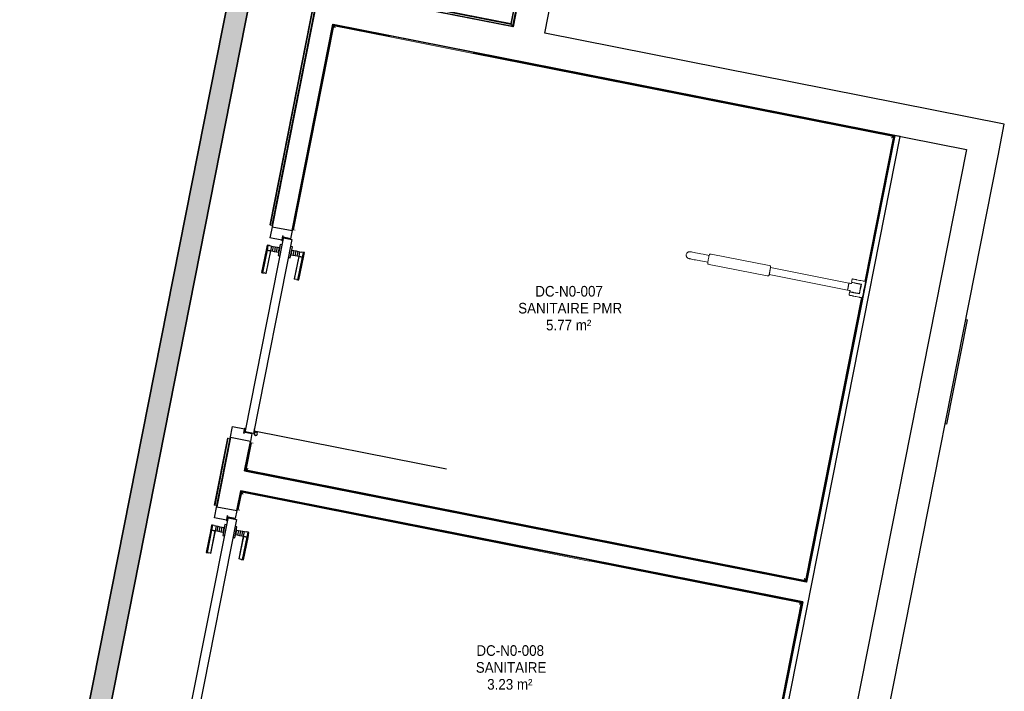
# Model space of a CAD drawing. Header units: millimetres. Extents: x -2845 to 74565, y -36590 to 13748.
# Tile 88 of 90: x 55693 to 60324, y -21208 to -18051. Entities that reach past the tile are written whole.
import ezdxf

# ---------------------------------------------------------------- set-up
doc = ezdxf.new("R2010")
doc.units = ezdxf.units.MM
for name, color, linetype, lineweight in [('A-DETL-GENF', 7, 'Continuous', 18), ('A-DOOR', 7, 'Continuous', 25), ('A-FLOR', 7, 'Continuous', 25), ('A-FLOR-HRAL', 7, 'Continuous', 18), ('A-WALL', 7, 'Continuous', 25), ('CHEMIN DE CABLE ELE', 7, 'Continuous', 18), ('ESPACE', 7, 'Continuous', 30), ('I-WALL', 7, 'Continuous', 25), ('MOBILIER', 7, 'Continuous', 18), ('Q-SPCQ', 7, 'Continuous', 18)]:
    doc.layers.add(name, color=color, linetype=linetype, lineweight=lineweight)
doc.styles.add('Arial_4', font='arial.ttf', dxfattribs={"width": 0.9, "height": 50})

# ---------------------------------------------------------------- blocks, each defined once
blk = doc.blocks.new('PRT_SIMPLE_HUI_58x68x48 - PRT_BOIS_1V_930x2040x40-V6-2021_015_1111_DCE_1_50_N0 FINI_CFO_PCN')
at = {"layer": 'A-DETL-GENF', "lineweight": 25}
h = blk.add_hatch(color=256, dxfattribs=at)
h.paths.add_polyline_path([(-483.8, 12.8), (-496.3, 14.5), (-500.5, 14.5), (-500.2, 13.2), (-495.7, 13.1), (-485.1, 11.7), (-483.8, 9.7), (-483.8, 11.9)])
h.paths.add_polyline_path([(-483.8, 9.7), (-485.1, 10.6), (-489.8, 9.3), (-505.2, 9.6), (-505.2, 10.2), (-502, 10.2), (-502, 11.5), (-508.5, 11.5), (-508.5, 8), (-488.5, 8), (-484.8, 9.3)])
h = blk.add_hatch(color=256, dxfattribs=at)
h.paths.add_polyline_path([(413.8, 9.7), (415.1, 11.7), (426.1, 13.2), (430.5, 13.2), (430.5, 14.5), (425.8, 14.5), (413.8, 12.8), (413.8, 10.4)])
h.paths.add_polyline_path([(438.5, 11.5), (432, 11.5), (432.2, 10.2), (435.2, 10.2), (435.2, 9.3), (418.2, 9.5), (415.1, 10.6), (413.8, 9.7), (419, 8), (438.5, 8), (438.5, 10.9)])
at = {"layer": 'A-DETL-GENF'}
for p, q in [((-508.5, 11.5), (-502, 11.5)), ((-508.5, 8), (-508.5, 11.5)), ((-488.5, 8), (-508.5, 8)), ((-505.2, 10.2), (-505.2, 9.3)), ((-502, 10.2), (-505.2, 10.2)), ((-505.2, 9.3), (-488.7, 9.3)), ((-502, 11.5), (-502, 10.2)), ((-500.5, 14.5), (-496, 14.5)), ((-500.5, 13.2), (-500.5, 14.5)), ((-496.1, 13.2), (-500.5, 13.2)), ((-485.1, 11.7), (-496.1, 13.2)), ((-496, 14.5), (-483.8, 12.8)), ((-488.7, 9.3), (-485.1, 10.6)), ((-483.8, 9.7), (-488.5, 8)), ((-485.1, 10.6), (-485.1, 11.7)), ((-483.8, 12.8), (-483.8, 9.7)), ((413.8, 12.8), (426, 14.5)), ((413.8, 9.7), (413.8, 12.8)), ((418.5, 8), (413.8, 9.7)), ((426.1, 13.2), (415.1, 11.7)), ((415.1, 11.7), (415.1, 10.6)), ((415.1, 10.6), (418.7, 9.3)), ((438.5, 8), (418.5, 8)), ((418.7, 9.3), (435.2, 9.3)), ((426, 14.5), (430.5, 14.5)), ((430.5, 13.2), (426.1, 13.2)), ((430.5, 14.5), (430.5, 13.2)), ((432, 11.5), (438.5, 11.5)), ((432, 10.2), (432, 11.5)), ((435.2, 10.2), (432, 10.2)), ((435.2, 9.3), (435.2, 10.2)), ((438.5, 11.5), (438.5, 8))]:
    blk.add_line(p, q, dxfattribs=at)
at = {"layer": 'A-DOOR'}
for p, q in [((417, 54.5), (417, 977.5)), ((-427.1, 124), (-450.6, 124)), ((-450.6, 124), (-450.6, 123.5)), ((-450.6, 123.5), (-450.6, 119.4)), ((-427.1, 123.5), (-450.6, 123.5)), ((-450.6, 119.4), (-450.6, 112.3)), ((-427.1, 119.4), (-450.6, 119.4)), ((-450.6, 103), (-450.6, 112.3)), ((-450.6, 94.6), (-450.6, 103)), ((-427.1, 103), (-450.6, 103)), ((-450.6, 84.2), (-450.6, 94.6)), ((-427.1, 94.6), (-450.6, 94.6)), ((-319.6, 124), (-427.1, 124)), ((-427.1, 124), (-427.1, 123.5)), ((-427.1, 123.5), (-427.1, 124)), ((-427.1, 123.5), (-427.1, 119.4)), ((-319.6, 123.5), (-427.1, 123.5)), ((-427.1, 119.4), (-427.1, 123.5)), ((-427.1, 119.4), (-427.1, 112.3)), ((-319.6, 119.4), (-427.1, 119.4)), ((-427.1, 112.3), (-427.1, 119.4)), ((-427.1, 103), (-427.1, 112.3)), ((-427.1, 112.3), (-427.1, 103)), ((-427.1, 101.8), (-427.1, 103)), ((-319.6, 103), (-427.1, 103)), ((-427.1, 103), (-427.1, 94.6)), ((-427.1, 101.8), (-319.6, 101.8)), ((-427.1, 94.6), (-427.1, 84.2)), ((-319.6, 123.5), (-319.6, 124)), ((-319.6, 119.4), (-319.6, 123.5)), ((-319.6, 112.3), (-319.6, 119.4)), ((-319.6, 112.3), (-319.6, 103)), ((-319.6, 103), (-319.6, 101.8)), ((-499.5, 54.5), (430.5, 54.5)), ((-499.5, 14.5), (-499.5, 54.5)), ((-465.6, 63.5), (-465.6, 54.5)), ((-413.4, 63.5), (-465.6, 63.5)), ((-450.6, 73.4), (-450.6, 84.2)), ((-427.1, 84.2), (-450.6, 84.2)), ((-450.6, 65), (-450.6, 73.4)), ((-450.6, 73.4), (-427.1, 73.4)), ((-450.6, 65), (-450.6, 64)), ((-450.6, 64), (-427.1, 64)), ((-427.1, 84.2), (-427.1, 73.4)), ((-427.1, 73.4), (-427.1, 65)), ((-427.1, 64), (-427.1, 65)), ((-413.4, 54.5), (-413.4, 63.5)), ((430.5, 54.5), (430.5, 14.5)), ((426, 14.5), (-496, 14.5)), ((-465.6, 14.5), (-465.6, 5.5)), ((-465.6, 5.5), (-413.4, 5.5)), ((-427.1, 5), (-450.6, 5)), ((-450.6, 5), (-450.6, 4)), ((-450.6, -4.4), (-450.6, 4)), ((-427.1, 4), (-427.1, 5)), ((-427.1, 4), (-427.1, -4.4)), ((-413.4, 5.5), (-413.4, 14.5)), ((-450.6, -15.2), (-450.6, -4.4)), ((-427.1, -4.4), (-450.6, -4.4)), ((-450.6, -25.6), (-450.6, -15.2)), ((-450.6, -15.2), (-427.1, -15.2)), ((-450.6, -34), (-450.6, -25.6)), ((-450.6, -25.6), (-427.1, -25.6)), ((-450.6, -43.3), (-450.6, -34)), ((-450.6, -34), (-427.1, -34)), ((-450.6, -43.3), (-450.6, -50.4)), ((-427.1, -4.4), (-427.1, -15.2)), ((-427.1, -15.2), (-427.1, -25.6)), ((-427.1, -25.6), (-427.1, -34)), ((-427.1, -34), (-427.1, -32.8)), ((-319.6, -32.8), (-427.1, -32.8)), ((-427.1, -43.3), (-427.1, -34)), ((-427.1, -34), (-319.6, -34)), ((-427.1, -34), (-427.1, -43.3)), ((-427.1, -43.3), (-427.1, -50.4)), ((-427.1, -50.4), (-427.1, -43.3)), ((-319.6, -32.8), (-319.6, -34)), ((-319.6, -34), (-319.6, -43.3)), ((-319.6, -50.4), (-319.6, -43.3)), ((-450.6, -50.4), (-450.6, -54.5)), ((-450.6, -50.4), (-427.1, -50.4)), ((-450.6, -54.5), (-450.6, -55)), ((-450.6, -54.5), (-427.1, -54.5)), ((-450.6, -55), (-427.1, -55)), ((-427.1, -50.4), (-427.1, -54.5)), ((-427.1, -50.4), (-319.6, -50.4)), ((-427.1, -54.5), (-427.1, -50.4)), ((-427.1, -54.5), (-427.1, -55)), ((-427.1, -54.5), (-319.6, -54.5)), ((-427.1, -55), (-427.1, -54.5)), ((-427.1, -55), (-319.6, -55)), ((-319.6, -54.5), (-319.6, -50.4)), ((-319.6, -55), (-319.6, -54.5))]:
    blk.add_line(p, q, dxfattribs=at)
for radius, start, end in [(9.12, 155.8208, 180), (9.12, 180, 204.1792), (7.5, 360, 180), (7.5, 120, 180), (7.5, 180, 360), (7.5, 195, 225), (9.12, 111.9887, 120), (9.12, 240, 246.7548), (7.5, 240, 300), (7.5, 0, 90), (9.12, 291.9887, 300), (7.5, 330, 0), (9.12, 335.8208, 0)]:
    blk.add_arc((429, 65.5), radius, start, end, dxfattribs=at)
at = {"layer": 'Q-SPCQ'}
for p, q in [((430.5, 54.5), (403.5, 54.5)), ((430.5, 40.5), (430.5, 54.5))]:
    blk.add_line(p, q, dxfattribs=at)
blk = doc.blocks.new('PRT_SIMPLE_HUI_58x68x48 - PRT_BOIS_1V_930x2040x40-V8-2021_015_1111_DCE_1_50_N0 FINI_CFO_PCN')
at = {"layer": 'A-DETL-GENF', "lineweight": 25}
h = blk.add_hatch(color=256, dxfattribs=at)
h.paths.add_polyline_path([(-483.8, 12.8), (-496.3, 14.5), (-500.5, 14.5), (-500.2, 13.2), (-495.7, 13.1), (-485.1, 11.7), (-483.8, 9.7), (-483.8, 11.9)])
h.paths.add_polyline_path([(-483.8, 9.7), (-485.1, 10.6), (-488.8, 9.3), (-505.2, 9.6), (-505.2, 10.2), (-502, 10.2), (-502, 11.5), (-508.5, 11.5), (-508.5, 8), (-488.5, 8), (-484.8, 9.3)])
h = blk.add_hatch(color=256, dxfattribs=at)
h.paths.add_polyline_path([(413.8, 9.7), (415.1, 11.7), (426.1, 13.2), (430.5, 13.2), (430.5, 14.5), (425.8, 14.5), (413.8, 12.8), (413.8, 10.4)])
h.paths.add_polyline_path([(438.5, 11.5), (432, 11.5), (432.2, 10.2), (435.2, 10.2), (435.2, 9.3), (418.2, 9.5), (415.1, 10.6), (413.8, 9.7), (419, 8), (438.5, 8), (438.5, 10.9)])
at = {"layer": 'A-DETL-GENF'}
for p, q in [((-508.5, 11.5), (-502, 11.5)), ((-508.5, 8), (-508.5, 11.5)), ((-488.5, 8), (-508.5, 8)), ((-505.2, 10.2), (-505.2, 9.3)), ((-502, 10.2), (-505.2, 10.2)), ((-505.2, 9.3), (-488.7, 9.3)), ((-502, 11.5), (-502, 10.2)), ((-500.5, 14.5), (-496, 14.5)), ((-500.5, 13.2), (-500.5, 14.5)), ((-496.1, 13.2), (-500.5, 13.2)), ((-485.1, 11.7), (-496.1, 13.2)), ((-496, 14.5), (-483.8, 12.8)), ((-488.7, 9.3), (-485.1, 10.6)), ((-483.8, 9.7), (-488.5, 8)), ((-485.1, 10.6), (-485.1, 11.7)), ((-483.8, 12.8), (-483.8, 9.7)), ((413.8, 12.8), (426, 14.5)), ((413.8, 9.7), (413.8, 12.8)), ((418.5, 8), (413.8, 9.7)), ((426.1, 13.2), (415.1, 11.7)), ((415.1, 11.7), (415.1, 10.6)), ((415.1, 10.6), (418.7, 9.3)), ((438.5, 8), (418.5, 8)), ((418.7, 9.3), (435.2, 9.3)), ((426, 14.5), (430.5, 14.5)), ((430.5, 13.2), (426.1, 13.2)), ((430.5, 14.5), (430.5, 13.2)), ((432, 11.5), (438.5, 11.5)), ((432, 10.2), (432, 11.5)), ((435.2, 10.2), (432, 10.2)), ((435.2, 9.3), (435.2, 10.2)), ((438.5, 11.5), (438.5, 8))]:
    blk.add_line(p, q, dxfattribs=at)
at = {"layer": 'A-DOOR'}
for p, q in [((417, 54.5), (417, 977.5)), ((-427.1, 124), (-450.6, 124)), ((-450.6, 124), (-450.6, 123.5)), ((-450.6, 123.5), (-450.6, 119.4)), ((-427.1, 123.5), (-450.6, 123.5)), ((-450.6, 119.4), (-450.6, 112.3)), ((-427.1, 119.4), (-450.6, 119.4)), ((-450.6, 103), (-450.6, 112.3)), ((-450.6, 94.6), (-450.6, 103)), ((-427.1, 103), (-450.6, 103)), ((-450.6, 84.2), (-450.6, 94.6)), ((-427.1, 94.6), (-450.6, 94.6)), ((-319.6, 124), (-427.1, 124)), ((-427.1, 124), (-427.1, 123.5)), ((-427.1, 123.5), (-427.1, 124)), ((-427.1, 123.5), (-427.1, 119.4)), ((-319.6, 123.5), (-427.1, 123.5)), ((-427.1, 119.4), (-427.1, 123.5)), ((-427.1, 119.4), (-427.1, 112.3)), ((-319.6, 119.4), (-427.1, 119.4)), ((-427.1, 112.3), (-427.1, 119.4)), ((-427.1, 103), (-427.1, 112.3)), ((-427.1, 112.3), (-427.1, 103)), ((-427.1, 101.8), (-427.1, 103)), ((-319.6, 103), (-427.1, 103)), ((-427.1, 103), (-427.1, 94.6)), ((-427.1, 101.8), (-319.6, 101.8)), ((-427.1, 94.6), (-427.1, 84.2)), ((-319.6, 123.5), (-319.6, 124)), ((-319.6, 119.4), (-319.6, 123.5)), ((-319.6, 112.3), (-319.6, 119.4)), ((-319.6, 112.3), (-319.6, 103)), ((-319.6, 103), (-319.6, 101.8)), ((-499.5, 54.5), (430.5, 54.5)), ((-499.5, 14.5), (-499.5, 54.5)), ((-465.6, 63.5), (-465.6, 54.5)), ((-413.4, 63.5), (-465.6, 63.5)), ((-450.6, 73.4), (-450.6, 84.2)), ((-427.1, 84.2), (-450.6, 84.2)), ((-450.6, 65), (-450.6, 73.4)), ((-450.6, 73.4), (-427.1, 73.4)), ((-450.6, 65), (-450.6, 64)), ((-450.6, 64), (-427.1, 64)), ((-427.1, 84.2), (-427.1, 73.4)), ((-427.1, 73.4), (-427.1, 65)), ((-427.1, 64), (-427.1, 65)), ((-413.4, 54.5), (-413.4, 63.5)), ((430.5, 54.5), (430.5, 14.5)), ((426, 14.5), (-496, 14.5)), ((-465.6, 14.5), (-465.6, 5.5)), ((-465.6, 5.5), (-413.4, 5.5)), ((-427.1, 5), (-450.6, 5)), ((-450.6, 5), (-450.6, 4)), ((-450.6, -4.4), (-450.6, 4)), ((-427.1, 4), (-427.1, 5)), ((-427.1, 4), (-427.1, -4.4)), ((-413.4, 5.5), (-413.4, 14.5)), ((-450.6, -15.2), (-450.6, -4.4)), ((-427.1, -4.4), (-450.6, -4.4)), ((-450.6, -25.6), (-450.6, -15.2)), ((-450.6, -15.2), (-427.1, -15.2)), ((-450.6, -34), (-450.6, -25.6)), ((-450.6, -25.6), (-427.1, -25.6)), ((-450.6, -43.3), (-450.6, -34)), ((-450.6, -34), (-427.1, -34)), ((-450.6, -43.3), (-450.6, -50.4)), ((-427.1, -4.4), (-427.1, -15.2)), ((-427.1, -15.2), (-427.1, -25.6)), ((-427.1, -25.6), (-427.1, -34)), ((-427.1, -34), (-427.1, -32.8)), ((-319.6, -32.8), (-427.1, -32.8)), ((-427.1, -43.3), (-427.1, -34)), ((-427.1, -34), (-319.6, -34)), ((-427.1, -34), (-427.1, -43.3)), ((-427.1, -43.3), (-427.1, -50.4)), ((-427.1, -50.4), (-427.1, -43.3)), ((-319.6, -32.8), (-319.6, -34)), ((-319.6, -34), (-319.6, -43.3)), ((-319.6, -50.4), (-319.6, -43.3)), ((-450.6, -50.4), (-450.6, -54.5)), ((-450.6, -50.4), (-427.1, -50.4)), ((-450.6, -54.5), (-450.6, -55)), ((-450.6, -54.5), (-427.1, -54.5)), ((-450.6, -55), (-427.1, -55)), ((-427.1, -50.4), (-427.1, -54.5)), ((-427.1, -50.4), (-319.6, -50.4)), ((-427.1, -54.5), (-427.1, -50.4)), ((-427.1, -54.5), (-427.1, -55)), ((-427.1, -54.5), (-319.6, -54.5)), ((-427.1, -55), (-427.1, -54.5)), ((-427.1, -55), (-319.6, -55)), ((-319.6, -54.5), (-319.6, -50.4)), ((-319.6, -55), (-319.6, -54.5))]:
    blk.add_line(p, q, dxfattribs=at)
for radius, start, end in [(9.12, 155.8208, 180), (9.12, 180, 204.1792), (7.5, 360, 180), (7.5, 120.8388, 180), (7.5, 180, 360), (7.5, 195, 225), (9.12, 111.9887, 120), (9.12, 240, 248.0113), (7.5, 240, 300), (7.5, 0, 90), (9.12, 291.9887, 300), (7.5, 330, 0), (9.12, 335.8208, 0)]:
    blk.add_arc((429, 65.5), radius, start, end, dxfattribs=at)
at = {"layer": 'Q-SPCQ'}
for p, q in [((430.5, 54.5), (403.5, 54.5)), ((430.5, 40.5), (430.5, 54.5))]:
    blk.add_line(p, q, dxfattribs=at)
blk = doc.blocks.new('53_TRAPPE DE VISITE - 400x400-444114-2021_015_1111_DCE_1_50_N0 FINI_CFO_PCN')
at = {"layer": 'A-DOOR'}
for p, q in [((6283.5, -22990.7), (6380.4, -22500.2)), ((6372.6, -22498.7), (6380.4, -22500.2)), ((6283.5, -22990.7), (6275.6, -22989.2))]:
    blk.add_line(p, q, dxfattribs=at)
blk = doc.blocks.new('Garde-corps - Garde-corps-512326-2021_015_1111_DCE_1_50_N0 FINI_CFO_PCN')
at = {"layer": 'A-FLOR-HRAL'}
for p, q in [((4175.7, -16709.7), (4175.4, -16711.3)), ((4175.4, -16711.3), (4350.6, -16746)), ((4175.7, -16709.7), (4176, -16708)), ((4175.7, -16709.7), (4349.3, -16744)), ((4176, -16708), (4177.4, -16701)), ((4176, -16708), (4347.9, -16742)), ((4178, -16698), (4177.4, -16701)), ((4177.4, -16701), (4342.2, -16733.6)), ((4342.2, -16733.6), (4351.7, -16684)), ((4347.9, -16742), (4357.3, -16692.3)), ((4349.3, -16744), (4358.7, -16694.4)), ((4350.6, -16746), (4360, -16696.3)), ((4351.7, -16684), (4455.2, -16704)), ((4351.7, -16684), (4361.5, -16685.9)), ((4360, -16696.3), (5075.3, -16834.5)), ((4347.9, -16742), (4342.2, -16733.6)), ((5075.3, -16834.5), (4833.2, -18069.1)), ((5077.3, -16833.2), (4834.6, -18071.1)), ((5079.3, -16831.8), (4835.9, -18073.1)), ((5087.7, -16826.2), (4841.5, -18081.5)), ((5014.9, -16812.1), (5087.7, -16826.2)), ((5077.8, -16824.3), (5087.7, -16826.2)), ((3922.5, -17889), (3699.7, -19015.7)), ((3923.8, -17890.9), (3701.3, -19016)), ((3925.2, -17893), (3703, -19016.3)), ((4833.2, -18069.1), (3922.5, -17889)), ((4834.6, -18071.1), (3923.8, -17890.9)), ((4835.9, -18073.1), (3925.2, -17893)), ((3925.2, -17893), (3927.6, -17896.6)), ((4841.5, -18081.5), (3975.9, -17910.3)), ((3921.9, -17946.5), (3710, -19017.7)), ((4835.9, -18073.1), (4841.5, -18081.5)), ((3699.7, -19015.7), (3701.3, -19016)), ((3703, -19016.3), (3701.3, -19016)), ((3710, -19017.7), (3703, -19016.3)), ((3710, -19017.7), (3712.9, -19018.3))]:
    blk.add_line(p, q, dxfattribs=at)
at = {"layer": 'A-FLOR-HRAL', "flags": 128}
for points in [[(4357.3, -16692.3), (4354.5, -16688.2), (4351.7, -16684)], [(5075.3, -16834.5), (5075.3, -16834.5), (5075.4, -16834.4), (5075.6, -16834.3), (5075.8, -16834.2), (5076.1, -16834), (5076.3, -16833.9), (5076.6, -16833.7), (5076.8, -16833.5), (5077, -16833.4), (5077.3, -16833.2)], [(5079.3, -16831.8), (5083.5, -16829), (5087.7, -16826.2)], [(5087.7, -16826.2), (5087.8, -16826.1), (5088.1, -16825.9), (5088.6, -16825.6), (5089.2, -16825.2), (5089.8, -16824.7), (5090.5, -16824.3), (5091.2, -16823.9)]]:
    blk.add_lwpolyline(points, dxfattribs=at)
at = {"layer": 'A-FLOR-HRAL'}
for radius, start, end in [(137273, 78.911, 79.217912), (137271.2, 78.911727, 79.217185)]:
    blk.add_arc((-21322.9, -151541.9), radius, start, end, dxfattribs=at)
for points, knots in [([(4351.7, -16684), (4351.7, -16684), (4351.7, -16684), (4351.6, -16683.9), (4351.6, -16683.9), (4351.5, -16683.8), (4351.5, -16683.7), (4351.4, -16683.6), (4351.4, -16683.5), (4351.3, -16683.4), (4351.2, -16683.3), (4351.1, -16683.2), (4351, -16683), (4350.9, -16682.9), (4350.8, -16682.8), (4350.7, -16682.6), (4350.6, -16682.5), (4350.5, -16682.3), (4350.4, -16682.1), (4350.1, -16681.7), (4349.7, -16681.2), (4349.4, -16680.7), (4349.3, -16680.5)], [0, 0, 0, 0, 0.071429, 0.107143, 0.142857, 0.178571, 0.214286, 0.25, 0.285714, 0.321429, 0.357143, 0.392857, 0.428571, 0.464286, 0.5, 0.535714, 0.571429, 0.607143, 0.642857, 0.714286, 0.857143, 1, 1, 1, 1]), ([(4360, -16696.3), (4360, -16696.3), (4360, -16696.3), (4360, -16696.2), (4359.9, -16696.1), (4359.8, -16695.9), (4359.7, -16695.8), (4359.5, -16695.6), (4359.4, -16695.3), (4359.2, -16695.1), (4359.1, -16694.9), (4358.9, -16694.6), (4358.8, -16694.5), (4358.7, -16694.4)], [0.075, 0.075, 0.075, 0.075, 0.15, 0.2125, 0.275, 0.35, 0.425, 0.5, 0.6, 0.7, 0.775, 0.85, 1, 1, 1, 1]), ([(4342.2, -16733.6), (4342.2, -16733.6), (4342.2, -16733.5), (4342.1, -16733.3), (4341.9, -16733.1), (4341.8, -16732.9), (4341.6, -16732.7), (4341.5, -16732.5), (4341.3, -16732.2), (4341.1, -16731.9), (4340.9, -16731.6), (4340.7, -16731.3), (4340.4, -16730.8), (4340.1, -16730.4), (4339.9, -16730.1)], [0, 0, 0, 0, 0.166667, 0.25, 0.333333, 0.416667, 0.458333, 0.5, 0.583333, 0.666667, 0.708333, 0.75, 0.833333, 1, 1, 1, 1]), ([(4350.6, -16746), (4350.6, -16745.9), (4350.6, -16745.9), (4350.5, -16745.8), (4350.3, -16745.6), (4350.2, -16745.4), (4350.1, -16745.2), (4350, -16745.1), (4349.9, -16744.9), (4349.8, -16744.8), (4349.7, -16744.6), (4349.6, -16744.5), (4349.5, -16744.4), (4349.4, -16744.2), (4349.3, -16744.1), (4349.3, -16744)], [0.1, 0.1, 0.1, 0.1, 0.2, 0.3, 0.4, 0.475, 0.55, 0.6, 0.65, 0.7, 0.75, 0.8, 0.85, 0.9, 1, 1, 1, 1]), ([(3922.5, -17889), (3922.5, -17889), (3922.6, -17889), (3922.7, -17889.2), (3922.8, -17889.3), (3922.9, -17889.5), (3923, -17889.7), (3923.1, -17889.9), (3923.2, -17890), (3923.3, -17890.2), (3923.4, -17890.3), (3923.5, -17890.4), (3923.6, -17890.6), (3923.7, -17890.7), (3923.8, -17890.9), (3923.8, -17890.9)], [0.1, 0.1, 0.1, 0.1, 0.2, 0.3, 0.4, 0.475, 0.55, 0.6, 0.65, 0.7, 0.75, 0.8, 0.85, 0.9, 1, 1, 1, 1]), ([(4833.3, -18069.1), (4833.3, -18069.1), (4833.3, -18069.2), (4833.4, -18069.3), (4833.5, -18069.5), (4833.6, -18069.7), (4833.7, -18069.9), (4833.8, -18070), (4833.9, -18070.2), (4834, -18070.3), (4834.1, -18070.5), (4834.2, -18070.6), (4834.3, -18070.7), (4834.4, -18070.9), (4834.5, -18071), (4834.6, -18071.1)], [0.1, 0.1, 0.1, 0.1, 0.2, 0.3, 0.4, 0.475, 0.55, 0.6, 0.65, 0.7, 0.75, 0.8, 0.85, 0.9, 1, 1, 1, 1]), ([(4841.5, -18081.5), (4841.5, -18081.5), (4841.6, -18081.6), (4841.7, -18081.8), (4841.9, -18082), (4842, -18082.2), (4842.1, -18082.4), (4842.3, -18082.6), (4842.5, -18082.9), (4842.7, -18083.2), (4842.9, -18083.5), (4843.1, -18083.8), (4843.4, -18084.3), (4843.7, -18084.7), (4843.9, -18085)], [0, 0, 0, 0, 0.166667, 0.25, 0.333333, 0.416667, 0.458333, 0.5, 0.583333, 0.666667, 0.708333, 0.75, 0.833333, 1, 1, 1, 1])]:
    blk.add_open_spline(points, degree=3, knots=knots, dxfattribs=at)
blk = doc.blocks.new('Garde-corps - Garde-corps-512700-2021_015_1111_DCE_1_50_N0 FINI_CFO_PCN')
at = {"layer": 'A-FLOR-HRAL'}
for p, q in [((3501.4, -20017.6), (3439, -20333.1)), ((3503.1, -20017.9), (3440.7, -20333.4)), ((3504.8, -20018.3), (3442.4, -20333.7)), ((3511.8, -20019.7), (3449.4, -20335.1)), ((3503.1, -20017.9), (3501.4, -20017.6)), ((3503.1, -20017.9), (3504.8, -20018.3)), ((3504.8, -20018.3), (3511.8, -20019.7)), ((3514.7, -20020.2), (3511.8, -20019.7)), ((3439, -20333.1), (3440.7, -20333.4)), ((3442.4, -20333.7), (3440.7, -20333.4)), ((3449.4, -20335.1), (3442.4, -20333.7)), ((3449.4, -20335.1), (3452.3, -20335.7))]:
    blk.add_line(p, q, dxfattribs=at)
blk = doc.blocks.new('Garde-corps - Garde-corps-522138-2021_015_1111_DCE_1_50_N0 FINI_CFO_PCN')
at = {"layer": 'A-FLOR-HRAL'}
for p, q in [((3998.8, -18075.3), (3808.3, -19038.6)), ((4001.6, -18079.5), (3811.7, -19039.2)), ((4265, -18128), (3998.8, -18075.3)), ((4264.3, -18131.4), (4001.6, -18079.5)), ((6633, -18600), (4656.7, -18209.1)), ((6637.1, -18597.3), (4657.4, -18205.6)), ((6498.2, -19281.1), (6633, -18600)), ((6501.7, -19281.8), (6637.1, -18597.3)), ((3808.3, -19038.6), (3811.7, -19039.2)), ((3819.8, -19040.8), (3811.7, -19039.2)), ((6220, -20687.4), (6483.1, -19357.6)), ((6222.8, -20691.5), (6486.5, -19358.3)), ((3610.4, -20039.2), (3584.4, -20170.1)), ((3613.8, -20039.8), (3588.6, -20167.4)), ((3613.8, -20039.8), (3610.4, -20039.2)), ((3613.7, -20039.8), (3621.9, -20041.4)), ((3584.4, -20170.1), (6222.8, -20691.5)), ((3588.6, -20167.4), (6220, -20687.4))]:
    blk.add_line(p, q, dxfattribs=at)
for points in [[(4001.6, -18079.5), (4001.6, -18079.5), (4001.5, -18079.3), (4000.9, -18078.4), (4000, -18077.1), (3999.3, -18076), (3998.8, -18075.3)], [(6633, -18600), (6633, -18600), (6633.2, -18599.9), (6634, -18599.3), (6635.3, -18598.5), (6636.4, -18597.7), (6637.1, -18597.3)], [(3588.6, -20167.4), (3588.5, -20167.4), (3588.4, -20167.5), (3587.5, -20168.1), (3586.2, -20168.9), (3585.1, -20169.7), (3584.4, -20170.1)], [(6220, -20687.4), (6220, -20687.4), (6220.2, -20687.6), (6220.7, -20688.4), (6221.6, -20689.8), (6222.4, -20690.9), (6222.8, -20691.5)]]:
    blk.add_open_spline(points, degree=3, dxfattribs=at)
for points in [[(4008.1, -18089.2), (4007.7, -18088.6), (4007.1, -18087.6), (4005.7, -18085.6), (4004.5, -18083.8), (4003.4, -18082.2), (4002.5, -18080.8), (4001.9, -18079.9), (4001.6, -18079.4)], [(6623.3, -18606.5), (6623.8, -18606.2), (6624.8, -18605.5), (6626.8, -18604.2), (6628.6, -18602.9), (6630.2, -18601.8), (6631.6, -18600.9), (6632.5, -18600.3), (6633, -18600)], [(3598.2, -20160.9), (3597.7, -20161.2), (3596.7, -20161.9), (3594.7, -20163.2), (3592.9, -20164.5), (3591.3, -20165.6), (3589.9, -20166.5), (3589, -20167.1), (3588.5, -20167.4)], [(6213.5, -20677.7), (6213.9, -20678.3), (6214.6, -20679.3), (6215.9, -20681.2), (6217.1, -20683.1), (6218.2, -20684.7), (6219.1, -20686.1), (6219.7, -20687), (6220.1, -20687.5)]]:
    blk.add_open_spline(points, degree=3, knots=[0.3333333, 0.3333333, 0.3333333, 0.3333333, 0.375, 0.4166667, 0.5, 0.5416667, 0.5833333, 0.6509756, 0.6509756, 0.6509756, 0.6509756], dxfattribs=at)
blk = doc.blocks.new('Garde-corps - Garde-corps-522878-2021_015_1111_DCE_1_50_N0 FINI_CFO_PCN')
at = {"layer": 'A-FLOR-HRAL'}
for p, q in [((3547.9, -20354.6), (3565, -20268.2)), ((3551.4, -20355.3), (3567.8, -20272.4)), ((3565, -20268.2), (4810.4, -20514.3)), ((3567.8, -20272.4), (4810, -20517.8)), ((3547.9, -20354.6), (3551.4, -20355.3)), ((3559.5, -20356.9), (3551.3, -20355.3)), ((5202.4, -20595.4), (6199.3, -20792.4)), ((5203.1, -20592), (6203.4, -20789.6)), ((6203.4, -20789.7), (5971.4, -21962.3)), ((6199.3, -20792.4), (5968.7, -21958.1)), ((3333.1, -21440.9), (3350, -21355.2)), ((3337.2, -21438.1), (3353.4, -21355.9)), ((3353.4, -21355.9), (3350, -21355.2)), ((3353.4, -21355.9), (3361.5, -21357.5)), ((5968.7, -21958.1), (3337.2, -21438.1)), ((5971.4, -21962.3), (3333.1, -21440.9))]:
    blk.add_line(p, q, dxfattribs=at)
for points in [[(3567.8, -20272.4), (3567.8, -20272.4), (3567.7, -20272.2), (3567.1, -20271.3), (3566.2, -20270), (3565.5, -20268.9), (3565, -20268.2)], [(6199.3, -20792.4), (6199.3, -20792.4), (6199.5, -20792.3), (6200.3, -20791.7), (6201.6, -20790.8), (6202.7, -20790.1), (6203.4, -20789.6)], [(3337.2, -21438.1), (3337.2, -21438.1), (3337, -21438.2), (3336.2, -21438.8), (3334.8, -21439.7), (3333.7, -21440.4), (3333.1, -21440.9)], [(5968.7, -21958.1), (5968.7, -21958.1), (5968.8, -21958.3), (5969.3, -21959.2), (5970.2, -21960.5), (5971, -21961.6), (5971.4, -21962.3)]]:
    blk.add_open_spline(points, degree=3, dxfattribs=at)
for points in [[(3574.3, -20282.1), (3573.9, -20281.5), (3573.2, -20280.5), (3571.9, -20278.5), (3570.7, -20276.7), (3569.6, -20275.1), (3568.7, -20273.7), (3568.1, -20272.8), (3567.7, -20272.3)], [(6189.6, -20798.9), (6190.1, -20798.5), (6191.1, -20797.8), (6193.1, -20796.5), (6194.9, -20795.3), (6196.5, -20794.2), (6197.9, -20793.3), (6198.8, -20792.7), (6199.3, -20792.3)], [(3346.9, -21431.6), (3346.3, -21432), (3345.3, -21432.6), (3343.4, -21434), (3341.5, -21435.2), (3339.9, -21436.3), (3338.5, -21437.2), (3337.6, -21437.8), (3337.1, -21438.1)], [(5962.2, -21948.4), (5962.5, -21949), (5963.2, -21950), (5964.5, -21952), (5965.7, -21953.8), (5966.8, -21955.4), (5967.8, -21956.8), (5968.4, -21957.7), (5968.7, -21958.2)]]:
    blk.add_open_spline(points, degree=3, knots=[0.3333333, 0.3333333, 0.3333333, 0.3333333, 0.375, 0.4166667, 0.5, 0.5416667, 0.5833333, 0.6509756, 0.6509756, 0.6509756, 0.6509756], dxfattribs=at)
blk = doc.blocks.new('72_MIROIR_GEN - 400x800-573947-2021_015_1111_DCE_1_50_N0 FINI_CFO_PCN')
at = {"layer": 'Q-SPCQ', "color": 251, "true_color": 0x646464}
for p, q in [((200, 0), (-200, 0)), ((-200, 0), (-200, -4)), ((200, -4), (200, 0)), ((-200, -4), (200, -4))]:
    blk.add_line(p, q, dxfattribs=at)
blk = doc.blocks.new('Sanitary_Accessories_HEWI_HEWI-Hinged-support-rail-rotatable-801-5_0001 - Default - please load Revit Family Type Catalog-584250-2021_015_1111_DCE_1_50_N0 FINI_CFO_PCN')
at = {"layer": 'A-DETL-GENF'}
for p, q in [((5658.9, -19154.8), (5658.6, -19158)), ((5658.6, -19158), (5658.9, -19161.2)), ((5659.8, -19151.7), (5658.9, -19154.8)), ((5658.9, -19161.2), (5659.3, -19162.8)), ((5659.3, -19162.8), (5659.8, -19164.3)), ((5661.3, -19148.9), (5659.8, -19151.7)), ((5659.8, -19164.3), (5660.5, -19165.8)), ((5660.5, -19165.8), (5661.4, -19167.2)), ((5662.3, -19147.5), (5661.3, -19148.9)), ((5661.4, -19167.2), (5662.3, -19168.5)), ((5663.4, -19146.3), (5662.3, -19147.5)), ((5662.3, -19168.5), (5663.4, -19169.7)), ((5664.6, -19145.3), (5663.4, -19146.3)), ((5663.4, -19169.7), (5664.6, -19170.8)), ((5665.9, -19144.3), (5664.6, -19145.3)), ((5664.6, -19170.8), (5665.9, -19171.7)), ((5667.3, -19143.5), (5665.9, -19144.3)), ((5668.7, -19142.8), (5667.3, -19143.5)), ((5670.3, -19142.2), (5668.7, -19142.8)), ((5671.8, -19141.8), (5670.3, -19142.2)), ((5675.1, -19141.5), (5671.8, -19141.8)), ((5678.6, -19141.9), (5675.1, -19141.5)), ((5679.6, -19142.1), (5678.6, -19141.9)), ((5681.2, -19142.4), (5679.6, -19142.1)), ((5683.4, -19142.8), (5681.2, -19142.4)), ((5687.9, -19143.7), (5683.4, -19142.8)), ((5695.7, -19145.3), (5687.9, -19143.7)), ((5702.8, -19146.7), (5695.7, -19145.3)), ((5711, -19148.3), (5702.8, -19146.7)), ((5727.6, -19151.6), (5711, -19148.3)), ((5738.9, -19153.8), (5727.6, -19151.6)), ((5745.5, -19155.1), (5738.9, -19153.8)), ((5766.1, -19159.2), (5745.5, -19155.1)), ((5764.1, -19169.3), (5763.5, -19172.3)), ((5763.5, -19172.3), (5764.1, -19169.3)), ((5764.7, -19166.2), (5764.1, -19169.3)), ((5764.1, -19169.3), (5764.7, -19166.2)), ((5765.2, -19163.6), (5764.7, -19166.2)), ((5764.7, -19166.2), (5765.2, -19163.6)), ((5765.6, -19161.5), (5765.2, -19163.6)), ((5765.2, -19163.6), (5765.6, -19161.5)), ((5765.6, -19161.5), (5766.1, -19159.2)), ((5765.9, -19159.9), (5765.6, -19161.5)), ((5766.2, -19158.7), (5765.9, -19159.9)), ((5767.3, -19155.9), (5766.2, -19158.7)), ((5768.3, -19154.7), (5767.3, -19155.9)), ((5769.6, -19153.6), (5768.3, -19154.7)), ((5771, -19152.9), (5769.6, -19153.6)), ((5772.6, -19152.4), (5771, -19152.9)), ((5775.6, -19152.4), (5772.6, -19152.4)), ((6049.3, -19206.6), (5775.6, -19152.4)), ((5665.9, -19171.7), (5668.8, -19173.3)), ((5668.8, -19173.3), (5671.9, -19174.2)), ((5671.9, -19174.2), (5674, -19174.6)), ((5674, -19174.6), (5677, -19175.2)), ((5677, -19175.2), (5679.8, -19175.8)), ((5679.8, -19175.8), (5683.2, -19176.4)), ((5683.2, -19176.4), (5689.3, -19177.6)), ((5689.3, -19177.6), (5696.4, -19179)), ((5696.4, -19179), (5701.7, -19180.1)), ((5701.7, -19180.1), (5710.4, -19181.8)), ((5710.4, -19181.8), (5719.6, -19183.6)), ((5719.6, -19183.6), (5726, -19184.9)), ((5726, -19184.9), (5735.8, -19186.8)), ((5735.8, -19186.8), (5759.8, -19190.9)), ((5759.6, -19191.8), (5759.5, -19195.1)), ((5759.5, -19195.1), (5760, -19196.6)), ((5759.8, -19190.9), (5759.6, -19191.8)), ((5760.1, -19189.3), (5759.8, -19190.9)), ((5759.8, -19190.9), (5760.1, -19189.3)), ((5760, -19196.6), (5760.8, -19198.1)), ((5760.5, -19187.2), (5760.1, -19189.3)), ((5760.1, -19189.3), (5760.5, -19187.2)), ((5761, -19184.6), (5760.5, -19187.2)), ((5760.5, -19187.2), (5761, -19184.6)), ((5760.8, -19198.1), (5761.8, -19199.4)), ((5761.6, -19181.5), (5761, -19184.6)), ((5761, -19184.6), (5761.6, -19181.5)), ((5762.2, -19178.5), (5761.6, -19181.5)), ((5761.6, -19181.5), (5762.2, -19178.5)), ((5761.8, -19199.4), (5763.1, -19200.4)), ((5762.9, -19175.4), (5762.2, -19178.5)), ((5762.2, -19178.5), (5762.9, -19175.4)), ((5763.5, -19172.3), (5762.9, -19175.4)), ((5762.9, -19175.4), (5763.5, -19172.3)), ((5763.1, -19200.4), (5765.9, -19201.5)), ((5765.9, -19201.5), (6039.6, -19255.6)), ((6055.5, -19216.4), (6049.1, -19248.8)), ((6052.1, -19207.7), (6049.3, -19206.6)), ((6053.3, -19208.7), (6052.1, -19207.7)), ((6054.4, -19210), (6053.3, -19208.7)), ((6055.2, -19211.4), (6054.4, -19210)), ((6055.1, -19218.7), (6055.4, -19217.2)), ((6055.6, -19213), (6055.2, -19211.4)), ((6055.4, -19217.2), (6055.6, -19216)), ((6423.9, -19289.3), (6055.5, -19216.4)), ((6055.6, -19216), (6055.6, -19213)), ((6039.6, -19255.6), (6042.6, -19255.7)), ((6042.6, -19255.7), (6044.1, -19255.2)), ((6044.1, -19255.2), (6045.6, -19254.4)), ((6045.6, -19254.4), (6046.9, -19253.4)), ((6046.9, -19253.4), (6047.9, -19252.1)), ((6047.9, -19252.1), (6049.1, -19249)), ((6049.1, -19249), (6049.2, -19248.2)), ((6049.1, -19248.8), (6417.5, -19321.7)), ((6049.2, -19248.2), (6049.5, -19246.6)), ((6049.5, -19246.6), (6050, -19244.5)), ((6050, -19244.5), (6050.5, -19241.8)), ((6050.5, -19241.8), (6051.1, -19238.8)), ((6051.1, -19238.8), (6051.7, -19235.8)), ((6051.7, -19235.8), (6052.3, -19232.7)), ((6052.3, -19232.7), (6052.9, -19229.5)), ((6052.9, -19229.5), (6053.5, -19226.5)), ((6053.5, -19226.5), (6054.1, -19223.5)), ((6054.1, -19223.5), (6054.6, -19220.9)), ((6054.6, -19220.9), (6055.1, -19218.7)), ((6417.5, -19321.7), (6423.9, -19289.3)), ((6420.2, -19308.5), (6419.9, -19310)), ((6420.5, -19307), (6420.2, -19308.5)), ((6420.7, -19305.5), (6420.5, -19307)), ((6421, -19304.1), (6420.7, -19305.5)), ((6421.3, -19302.6), (6421, -19304.1)), ((6421.6, -19301.1), (6421.3, -19302.6)), ((6422.1, -19298.8), (6421.6, -19301.1)), ((6422.6, -19296), (6422.1, -19298.8)), ((6423, -19294.1), (6422.6, -19296)), ((6423.2, -19292.9), (6423, -19294.1)), ((6423.5, -19291.6), (6423.2, -19292.9)), ((6423.9, -19289.3), (6423.5, -19291.6)), ((6427.9, -19290.1), (6423.9, -19289.3)), ((6431.8, -19290.9), (6427.9, -19290.1)), ((6435.7, -19291.7), (6431.8, -19290.9)), ((6436.3, -19288.9), (6435.7, -19291.7)), ((6437, -19280.2), (6436, -19285.1)), ((6436, -19285.1), (6437.8, -19285.5)), ((6436.9, -19286.1), (6436.3, -19288.9)), ((6438.4, -19286.4), (6436.9, -19286.1)), ((6438, -19275.3), (6437, -19280.2)), ((6437.8, -19285.5), (6442.8, -19286.4)), ((6439.1, -19270.1), (6438, -19275.3)), ((6439.3, -19286.6), (6438.4, -19286.4)), ((6440.5, -19269.7), (6439.1, -19270.1)), ((6441.1, -19287), (6439.3, -19286.6)), ((6442.1, -19270), (6440.5, -19269.7)), ((6451.4, -19289), (6441.1, -19287)), ((6443.7, -19270.3), (6442.1, -19270)), ((6442.8, -19286.4), (6450.1, -19287.9)), ((6445, -19270.6), (6443.7, -19270.3)), ((6448.6, -19271.3), (6445, -19270.6)), ((6451.8, -19271.9), (6448.6, -19271.3)), ((6450.1, -19287.9), (6452.2, -19288.3)), ((6457.9, -19290.3), (6451.4, -19289)), ((6453.8, -19272.3), (6451.8, -19271.9)), ((6452.2, -19288.3), (6454.3, -19288.7)), ((6455.7, -19272.7), (6453.8, -19272.3)), ((6454.3, -19288.7), (6457.3, -19289.3)), ((6457.6, -19273), (6455.7, -19272.7)), ((6457.3, -19289.3), (6464.4, -19290.7)), ((6459.5, -19273.4), (6457.6, -19273)), ((6460.9, -19290.9), (6457.9, -19290.3)), ((6461.5, -19273.8), (6459.5, -19273.4)), ((6462.9, -19291.3), (6460.9, -19290.9)), ((6467.5, -19275), (6461.5, -19273.8)), ((6465, -19291.7), (6462.9, -19291.3)), ((6464.4, -19290.7), (6470.4, -19291.9)), ((6467, -19292.1), (6465, -19291.7)), ((6469, -19292.5), (6467, -19292.1)), ((6473.5, -19276.2), (6467.5, -19275)), ((6471, -19292.9), (6469, -19292.5)), ((6470.4, -19291.9), (6482.4, -19294.3)), ((6472.8, -19293.2), (6471, -19292.9)), ((6474.5, -19293.6), (6472.8, -19293.2)), ((6479.5, -19277.4), (6473.5, -19276.2)), ((6476.7, -19294), (6474.5, -19293.6)), ((6481, -19294.9), (6476.7, -19294)), ((6477.1, -19314.2), (6481, -19294.9)), ((6482.4, -19294.3), (6479, -19311.2)), ((6487.7, -19279), (6479.5, -19277.4)), ((6490.6, -19279.6), (6487.7, -19279)), ((6492.6, -19280), (6490.6, -19279.6)), ((6494.7, -19280.4), (6492.6, -19280)), ((6501.7, -19281.8), (6494.7, -19280.4)), ((6495.4, -19313.7), (6496.6, -19307.3)), ((6496.6, -19307.3), (6497.9, -19300.9)), ((6497.9, -19300.9), (6501.7, -19281.8)), ((6417.9, -19319.9), (6417.5, -19321.7)), ((6417.5, -19321.7), (6425.4, -19323.3)), ((6418.1, -19319.1), (6417.9, -19319.9)), ((6418.3, -19318.1), (6418.1, -19319.1)), ((6418.5, -19317), (6418.3, -19318.1)), ((6418.7, -19315.7), (6418.5, -19317)), ((6419, -19314.4), (6418.7, -19315.7)), ((6419.4, -19312.2), (6419, -19314.4)), ((6419.9, -19310), (6419.4, -19312.2)), ((6425.2, -19340), (6424.2, -19344.9)), ((6424.2, -19344.9), (6425, -19346.1)), ((6425, -19346.1), (6425.8, -19346.3)), ((6426.1, -19335.1), (6425.2, -19340)), ((6425.4, -19323.3), (6429.3, -19324)), ((6425.8, -19346.3), (6427.4, -19346.6)), ((6427.1, -19330.2), (6426.1, -19335.1)), ((6430.7, -19330.9), (6427.1, -19330.2)), ((6427.4, -19346.6), (6428.5, -19346.8)), ((6429.3, -19324), (6428.2, -19329.6)), ((6428.2, -19329.6), (6429.4, -19329.9)), ((6428.5, -19346.8), (6429.8, -19347.1)), ((6429.4, -19329.9), (6431.2, -19330.2)), ((6429.8, -19347.1), (6431.3, -19347.4)), ((6432.1, -19331.2), (6430.7, -19330.9)), ((6431.2, -19330.2), (6433.1, -19330.6)), ((6431.3, -19347.4), (6435.3, -19348.1)), ((6434.5, -19331.7), (6432.1, -19331.2)), ((6433.1, -19330.6), (6436, -19331.2)), ((6437.2, -19332.2), (6434.5, -19331.7)), ((6435.3, -19348.1), (6438.7, -19348.8)), ((6436, -19331.2), (6440.1, -19332)), ((6439.2, -19332.6), (6437.2, -19332.2)), ((6438.7, -19348.8), (6440.6, -19349.2)), ((6441.2, -19333), (6439.2, -19332.6)), ((6440.1, -19332), (6442.2, -19332.4)), ((6440.6, -19349.2), (6442.4, -19349.6)), ((6443.3, -19333.4), (6441.2, -19333)), ((6442.2, -19332.4), (6444.2, -19332.8)), ((6442.4, -19349.6), (6444.4, -19349.9)), ((6445.4, -19333.8), (6443.3, -19333.4)), ((6444.2, -19332.8), (6446.3, -19333.2)), ((6444.4, -19349.9), (6446.3, -19350.3)), ((6447.4, -19334.2), (6445.4, -19333.8)), ((6446.3, -19333.2), (6452, -19334.3)), ((6446.3, -19350.3), (6452.3, -19351.5)), ((6449.4, -19334.6), (6447.4, -19334.2)), ((6455.4, -19335.8), (6449.4, -19334.6)), ((6452, -19334.3), (6456.3, -19335.2)), ((6452.3, -19351.5), (6458.3, -19352.7)), ((6461.4, -19337), (6455.4, -19335.8)), ((6456.3, -19335.2), (6459.4, -19335.8)), ((6458.3, -19352.7), (6464.3, -19353.9)), ((6459.4, -19335.8), (6462.4, -19336.4)), ((6467.5, -19338.2), (6461.4, -19337)), ((6462.4, -19336.4), (6465, -19336.9)), ((6464.3, -19353.9), (6470.4, -19355.1)), ((6465, -19336.9), (6467.4, -19337.4)), ((6467.4, -19337.4), (6468.8, -19337.6)), ((6473.5, -19339.4), (6467.5, -19338.2)), ((6468.8, -19337.6), (6470.9, -19338.1)), ((6470.4, -19355.1), (6471.1, -19355.2)), ((6470.9, -19338.1), (6472.3, -19338.4)), ((6471.1, -19355.2), (6472.2, -19355.4)), ((6472.2, -19355.4), (6473.7, -19355.7)), ((6472.3, -19338.4), (6474.3, -19328.7)), ((6474.6, -19333.7), (6473.5, -19339.4)), ((6473.7, -19355.7), (6475.5, -19356.1)), ((6474.3, -19328.7), (6475.2, -19323.9)), ((6475.7, -19328.1), (6474.6, -19333.7)), ((6475.2, -19323.9), (6476.2, -19319)), ((6475.5, -19356.1), (6478.5, -19356.7)), ((6476.8, -19322.5), (6475.7, -19328.1)), ((6476.2, -19319), (6477.1, -19314.2)), ((6477.9, -19316.8), (6476.8, -19322.5)), ((6479, -19311.2), (6477.9, -19316.8)), ((6486.5, -19358.3), (6487.8, -19351.9)), ((6487.8, -19351.9), (6489.1, -19345.5)), ((6489.1, -19345.5), (6490.3, -19339.2)), ((6490.3, -19339.2), (6491.6, -19332.8)), ((6491.6, -19332.8), (6492.8, -19326.4)), ((6492.8, -19326.4), (6494.1, -19320)), ((6494.1, -19320), (6495.4, -19313.7)), ((6478.5, -19356.7), (6481.6, -19357.3)), ((6481.6, -19357.3), (6482.9, -19357.6)), ((6482.9, -19357.6), (6486.5, -19358.3))]:
    blk.add_line(p, q, dxfattribs=at)
blk = doc.blocks.new('B02_ARC_rvt-1-2021_015_1111_DCE_1_50_N0 FINI_CFO_PCN')
at = {"layer": 'A-FLOR'}
for p, q in [((3712.3, -19018.2), (3700.7, -19076.4)), ((3756.4, -19087.4), (3700.7, -19076.4)), ((3765.1, -19073.8), (3764.8, -19075.3)), ((3797.5, -19080.3), (3765.1, -19073.8)), ((3804.9, -19042.6), (3797.5, -19080.3)), ((3759.7, -19088.1), (3757.7, -19087.7)), ((3762.2, -19088.6), (3761, -19088.3)), ((3514, -20020.1), (3525.3, -19963.2)), ((3525.3, -19963.2), (3580.9, -19974.2)), ((3582.3, -19974.5), (3584.3, -19974.9)), ((3584.2, -19988.6), (3583.9, -19990.1)), ((3583.9, -19990.1), (3616.2, -19996.5)), ((3585.8, -19975.2), (3586.8, -19975.4)), ((3616.2, -19996.5), (3608.8, -20034.1)), ((3440.4, -20392.5), (3451.6, -20335.6)), ((3544.6, -20358.7), (3537.1, -20396.3)), ((3496, -20403.5), (3440.4, -20392.5)), ((3499.3, -20404.1), (3497.4, -20403.7)), ((3501.9, -20404.6), (3500.6, -20404.4)), ((3504.8, -20389.9), (3504.5, -20391.4)), ((3537.1, -20396.3), (3504.8, -20389.9))]:
    blk.add_line(p, q, dxfattribs=at)
at = {"layer": 'A-WALL'}
for p, q in [((3933.2, -17904.9), (3711.7, -19024.2)), ((3804.9, -19042.6), (3996.9, -18072.4)), ((3996.9, -18072.4), (3805.8, -19038.1)), ((3807.8, -19038.5), (3998.4, -18074.8)), ((3998.8, -18072.8), (3996.9, -18072.4)), ((3998.4, -18074.8), (4265.1, -18127.5)), ((6640, -18595.3), (3998.8, -18072.8)), ((4657.5, -18205.1), (6637.7, -18596.9)), ((5746.4, -23241.5), (6664.6, -18600.1)), ((6637.7, -18596.9), (6223.2, -20692.1)), ((6640, -18595.3), (6224.8, -20694.5)), ((6224.8, -20694.5), (6639.6, -18597.3)), ((6639.6, -18597.3), (6640, -18595.3)), ((6664.6, -18600.1), (6640, -18595.3)), ((3711.7, -19024.2), (3804.9, -19042.6)), ((3805.8, -19038.1), (3807.8, -19038.5)), ((3515.6, -20015.7), (3451.4, -20340.3)), ((3608.8, -20034.1), (3515.6, -20015.7)), ((3581.5, -20172.1), (3608.8, -20034.1)), ((3607.9, -20038.7), (3581.9, -20170.2)), ((3583.9, -20170.5), (3609.9, -20039.1)), ((3609.9, -20039.1), (3607.9, -20038.7)), ((3581.9, -20170.2), (3581.5, -20172.1)), ((6224.8, -20694.5), (3581.5, -20172.1)), ((3581.5, -20172.1), (6222.8, -20694.1)), ((6223.2, -20692.1), (3583.9, -20170.5)), ((3544.6, -20358.7), (3563.1, -20265.3)), ((3562.7, -20267.3), (3545.5, -20354.1)), ((3547.5, -20354.5), (3564.6, -20267.7)), ((3563.1, -20265.3), (3562.7, -20267.3)), ((3563.1, -20265.3), (6206.3, -20787.7)), ((6206.2, -20788.2), (3563.1, -20265.3)), ((3564.6, -20267.7), (4810.4, -20514.1)), ((3451.4, -20340.3), (3544.6, -20358.7)), ((3545.5, -20354.1), (3547.5, -20354.5)), ((5203.1, -20591.8), (6203.9, -20789.8)), ((6222.8, -20694.1), (6224.8, -20694.5)), ((6203.9, -20789.8), (5971.8, -21962.8)), ((6206.3, -20787.7), (5973.4, -21965.2)), ((5973.4, -21965.2), (6205.8, -20790.1)), ((6205.8, -20790.1), (6206.2, -20788.2))]:
    blk.add_line(p, q, dxfattribs=at)
at = {"layer": 'I-WALL'}
for p, q in [((5091.2, -16823.8), (4843.9, -18085)), ((4993, -18114.5), (5240.3, -16853.2)), ((4843.9, -18085), (4026.4, -17923.3)), ((3996.9, -18072.4), (6975.9, -18661.7)), ((7154.5, -18542.1), (4993, -18114.5)), ((7125, -18691.2), (7154.5, -18542.1)), ((6975.9, -18661.7), (6058.2, -23305.4)), ((6207, -23336.3), (7125, -18691.2))]:
    blk.add_line(p, q, dxfattribs=at)
at = {"layer": 'A-DOOR', "lineweight": 18, "rotation": 258.8099662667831}
for name, p in [('PRT_SIMPLE_HUI_58x68x48 - PRT_BOIS_1V_930x2040x40-V6-2021_015_1111_DCE_1_50_N0 FINI_CFO_PCN', (3653.5, -19563.5)), ('PRT_SIMPLE_HUI_58x68x48 - PRT_BOIS_1V_930x2040x40-V8-2021_015_1111_DCE_1_50_N0 FINI_CFO_PCN', (3393.1, -20879.5))]:
    blk.add_blockref(name, p, dxfattribs=at)
at = {"layer": 'A-DOOR', "lineweight": 18}
blk.add_blockref('53_TRAPPE DE VISITE - 400x400-444114-2021_015_1111_DCE_1_50_N0 FINI_CFO_PCN', (600.4, 3038.3), dxfattribs=at)
at = {"layer": 'A-FLOR-HRAL', "lineweight": 18}
for name in ['Garde-corps - Garde-corps-512326-2021_015_1111_DCE_1_50_N0 FINI_CFO_PCN', 'Garde-corps - Garde-corps-522138-2021_015_1111_DCE_1_50_N0 FINI_CFO_PCN', 'Garde-corps - Garde-corps-512700-2021_015_1111_DCE_1_50_N0 FINI_CFO_PCN', 'Garde-corps - Garde-corps-522878-2021_015_1111_DCE_1_50_N0 FINI_CFO_PCN']:
    blk.add_blockref(name, (0, 0), dxfattribs=at)
at = {"layer": 'MOBILIER', "lineweight": 18}
blk.add_blockref('Sanitary_Accessories_HEWI_HEWI-Hinged-support-rail-rotatable-801-5_0001 - Default - please load Revit Family Type Catalog-584250-2021_015_1111_DCE_1_50_N0 FINI_CFO_PCN', (0, 0), dxfattribs=at)
at = {"layer": 'Q-SPCQ', "lineweight": 18, "rotation": 348.8099662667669}
for p in [(4461.3, -18166.3), (5006.9, -20553)]:
    blk.add_blockref('72_MIROIR_GEN - 400x800-573947-2021_015_1111_DCE_1_50_N0 FINI_CFO_PCN', p, dxfattribs=at)
blk = doc.blocks.new('B02_ELE_rvt-1-2021_015_1111_DCE_1_50_N0 FINI_CFO_PCN')
at = {"layer": 'CHEMIN DE CABLE ELE', "lineweight": 5, "true_color": 0x0080ff}
blk.add_hatch(color=150, dxfattribs=at).paths.add_polyline_path([(2621.9, -22936.1), (3830, -16829.2), (3731.9, -16809.8), (2523.8, -22916.7)])
at = {"layer": 'CHEMIN DE CABLE ELE', "color": 8, "lineweight": 35, "true_color": 0x808080}
for p, q in [((3731.9, -16809.8), (2523.8, -22916.7)), ((3830, -16829.2), (2621.9, -22936.1))]:
    blk.add_line(p, q, dxfattribs=at)

msp = doc.modelspace()

# ---------------------------------------------------------------- block references
at = {"lineweight": 5}
for name in ['B02_ARC_rvt-1-2021_015_1111_DCE_1_50_N0 FINI_CFO_PCN', 'B02_ELE_rvt-1-2021_015_1111_DCE_1_50_N0 FINI_CFO_PCN']:
    msp.add_blockref(name, (53169.3, 0), dxfattribs=at)

# ---------------------------------------------------------------- texts
at = {"layer": 'ESPACE', "color": 8, "true_color": 0x808080, "char_height": 50, "attachment_point": 1, "style": 'Arial_4'}
for s, insert, width in [('DC-N0-007', (58117.9, -19302.6), 382.405), ('SANITAIRE PMR', (58037.6, -19382), 573.607), ('5.77 m²', (58168.5, -19461.4), 256.139), ('DC-N0-008', (57841.2, -20991.6), 382.405), ('SANITAIRE', (57838.2, -21071), 386.013), ('3.23 m²', (57891.8, -21150.3), 256.139)]:
    msp.add_mtext(s, dxfattribs=dict(at, insert=insert, width=width))

doc.saveas('drawing.dxf')
